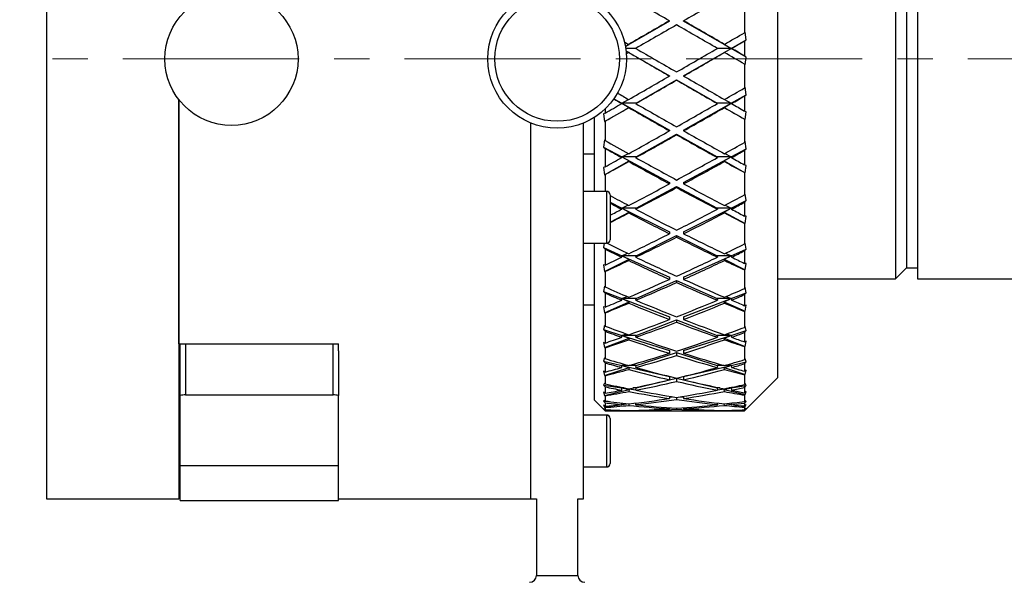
# Model space of a CAD drawing. Header units: inches. Extents: x 0.6 to 20.8, y 0.4 to 16.7.
# Tile 13 of 15: x 15.2 to 18, y 7.1 to 8.7. Entities that reach past the tile are written whole.
import ezdxf

# ---------------------------------------------------------------- set-up
doc = ezdxf.new("R2010")
doc.units = ezdxf.units.IN
doc.header["$MEASUREMENT"] = 0
doc.linetypes.add('CENTERX2', pattern=[0.8, 0.5, -0.1, 0.1, -0.1])
doc.layers.add('SLD-0', color=7, linetype='Continuous')

msp = doc.modelspace()

# ---------------------------------------------------------------- linework, layer by layer
at = {"color": 7, "linetype": 'Continuous', "lineweight": 25}
for p, q in [((15.3063, 9.8584), (15.3063, 7.3584)), ((17.3823, 9.4955), (17.3823, 7.7021)), ((17.7172, 9.2334), (17.7172, 7.9834)), ((17.7797, 9.2334), (17.7797, 7.9834)), ((17.7484, 9.2021), (17.7484, 8.0146)), ((17.2886, 8.7501), (17.2886, 8.683)), ((17.0755, 8.7155), (16.95, 8.6435)), ((17.0755, 8.7155), (17.0755, 8.7166)), ((17.1155, 8.7155), (17.1155, 8.7166)), ((17.2504, 8.6381), (17.1155, 8.7155)), ((17.2908, 8.6844), (17.2886, 8.683)), ((17.2933, 8.6628), (17.2908, 8.6844)), ((16.95, 8.6436), (16.9604, 8.6497)), ((16.9604, 8.6497), (16.9596, 8.6499)), ((17.2313, 8.6499), (17.2305, 8.6497)), ((17.2305, 8.6497), (17.2504, 8.6381)), ((17.2504, 8.6381), (17.2933, 8.6628)), ((17.2886, 8.6598), (17.2933, 8.6628)), ((17.2886, 8.6598), (17.2886, 8.6167)), ((16.9799, 8.6381), (16.9509, 8.6381)), ((16.9518, 8.6316), (17.0755, 8.5602)), ((16.9518, 8.6315), (16.9604, 8.6265)), ((16.9604, 8.6265), (16.9596, 8.6267)), ((17.1155, 8.5602), (17.2504, 8.6381)), ((17.2504, 8.6381), (17.211, 8.6381)), ((17.2305, 8.6265), (17.2504, 8.6381)), ((17.2313, 8.6267), (17.2305, 8.6265)), ((17.2504, 8.6381), (17.2514, 8.6383)), ((17.2933, 8.6135), (17.2504, 8.6381)), ((17.2933, 8.6135), (17.2886, 8.6167)), ((17.2886, 8.5935), (17.2886, 8.5261)), ((17.2886, 8.5935), (17.2908, 8.5919)), ((17.2908, 8.5919), (17.2933, 8.6135)), ((17.0755, 8.5602), (17.0755, 8.5598)), ((17.1155, 8.5602), (17.1155, 8.5598)), ((16.9805, 8.4824), (17.0955, 8.5487)), ((17.0955, 8.5487), (17.2104, 8.4824)), ((17.0955, 8.5487), (17.0955, 8.5482)), ((17.2504, 8.4824), (17.2933, 8.5067)), ((17.2908, 8.5279), (17.2886, 8.5261)), ((17.2886, 8.503), (17.2933, 8.5067)), ((17.2886, 8.503), (17.2886, 8.4602)), ((17.2933, 8.5067), (17.2908, 8.5279)), ((15.6813, 7.7983), (15.6813, 8.4934)), ((15.6813, 8.4934), (15.6813, 7.3584)), ((16.9175, 8.4954), (16.9405, 8.4824)), ((16.9396, 8.4815), (16.9405, 8.4824)), ((16.9405, 8.4824), (16.9593, 8.4932)), ((16.9805, 8.4824), (16.9405, 8.4824)), ((16.9405, 8.4824), (16.9604, 8.4708)), ((16.9405, 8.4824), (17.0755, 8.4062)), ((16.9796, 8.4815), (16.9805, 8.4824)), ((17.1155, 8.4062), (17.2504, 8.4824)), ((17.2504, 8.4824), (17.2104, 8.4824)), ((17.2104, 8.4824), (17.2114, 8.4815)), ((17.2305, 8.4708), (17.2504, 8.4824)), ((17.2316, 8.4932), (17.2504, 8.4824)), ((17.2504, 8.4824), (17.2514, 8.4815)), ((16.8923, 8.4544), (16.8882, 8.4523)), ((16.8882, 8.4523), (16.8908, 8.4307)), ((16.8908, 8.4307), (16.9604, 8.4708)), ((16.8923, 8.4661), (16.8923, 8.4544)), ((16.9604, 8.4708), (16.9596, 8.4701)), ((17.2313, 8.4701), (17.2305, 8.4708)), ((17.2305, 8.4708), (17.2908, 8.4361)), ((17.2933, 8.4577), (17.2886, 8.4602)), ((17.2908, 8.4361), (17.2933, 8.4577)), ((16.6813, 7.3584), (16.6813, 8.4264)), ((16.8313, 7.3584), (16.8313, 8.4264)), ((16.8623, 8.232), (16.8623, 8.4425)), ((16.8908, 8.4307), (16.8923, 8.4315)), ((16.8923, 8.4315), (16.8923, 8.3769)), ((17.2886, 8.4372), (17.2886, 8.3712)), ((17.2886, 8.4372), (17.2908, 8.4361)), ((16.9805, 8.3299), (17.0955, 8.3949)), ((17.0755, 8.4062), (17.0755, 8.4041)), ((17.0955, 8.3949), (17.2104, 8.3299)), ((17.0955, 8.3949), (17.0955, 8.3928)), ((17.1155, 8.4062), (17.1155, 8.4041)), ((16.8908, 8.3783), (16.8882, 8.3581)), ((16.8923, 8.3769), (16.8908, 8.3783)), ((17.2908, 8.3733), (17.2886, 8.3712)), ((17.2933, 8.353), (17.2908, 8.3733)), ((16.8313, 8.3391), (16.8623, 8.3391)), ((16.8882, 8.3581), (16.8923, 8.3543)), ((16.8882, 8.3581), (16.9405, 8.3299)), ((16.8923, 8.3543), (16.8923, 8.3018)), ((16.9405, 8.3299), (16.9585, 8.3397)), ((17.2325, 8.3397), (17.2504, 8.3299)), ((17.2504, 8.3299), (17.2933, 8.353)), ((17.2886, 8.3487), (17.2933, 8.353)), ((17.2886, 8.3487), (17.2886, 8.3073)), ((16.8908, 8.2792), (16.9604, 8.3185)), ((16.9396, 8.3279), (16.9405, 8.3299)), ((16.9805, 8.3299), (16.9405, 8.3299)), ((16.9405, 8.3299), (16.9604, 8.3185)), ((16.9405, 8.3299), (17.0755, 8.257)), ((16.9604, 8.3185), (16.9596, 8.3168)), ((16.9796, 8.3279), (16.9805, 8.3299)), ((17.1155, 8.257), (17.2504, 8.3299)), ((17.2504, 8.3299), (17.2104, 8.3299)), ((17.2104, 8.3299), (17.2114, 8.3279)), ((17.2305, 8.3185), (17.2504, 8.3299)), ((17.2313, 8.3168), (17.2305, 8.3185)), ((17.2305, 8.3185), (17.2908, 8.2844)), ((17.2504, 8.3299), (17.2514, 8.3279)), ((17.2933, 8.3057), (17.2886, 8.3073)), ((16.8923, 8.3018), (16.8882, 8.3003)), ((16.8882, 8.3003), (16.8908, 8.2792)), ((16.8908, 8.2792), (16.8923, 8.2797)), ((16.8923, 8.2797), (16.8923, 8.232)), ((17.2886, 8.2852), (17.2886, 8.2222)), ((17.2886, 8.2852), (17.2908, 8.2844)), ((17.2908, 8.2844), (17.2933, 8.3057)), ((17.0755, 8.257), (17.0755, 8.2535)), ((17.1155, 8.257), (17.1155, 8.2535)), ((16.8967, 8.232), (16.8313, 8.232)), ((16.8967, 8.232), (16.8967, 8.0848)), ((16.9805, 8.1842), (17.0955, 8.2462)), ((17.0955, 8.2462), (17.2104, 8.1842)), ((17.0955, 8.2462), (17.0955, 8.2427)), ((17.2908, 8.2245), (17.2886, 8.2222)), ((17.2933, 8.2057), (17.2908, 8.2245)), ((16.9065, 8.2222), (16.9065, 8.0946)), ((16.9065, 8.2012), (16.9405, 8.1842)), ((17.2504, 8.1842), (17.2933, 8.2057)), ((17.2886, 8.2008), (17.2933, 8.2057)), ((17.2886, 8.2008), (17.2886, 8.1618)), ((16.9065, 8.1443), (16.9604, 8.1733)), ((16.9396, 8.1812), (16.9405, 8.1842)), ((16.9405, 8.1842), (16.9575, 8.1928)), ((16.9805, 8.1842), (16.9405, 8.1842)), ((16.9405, 8.1842), (16.9604, 8.1733)), ((16.9405, 8.1842), (17.0755, 8.1166)), ((16.9604, 8.1733), (16.9596, 8.1708)), ((16.9796, 8.1812), (16.9805, 8.1842)), ((17.1155, 8.1166), (17.2504, 8.1842)), ((17.2504, 8.1842), (17.2104, 8.1842)), ((17.2104, 8.1842), (17.2114, 8.1812)), ((17.2305, 8.1733), (17.2504, 8.1842)), ((17.2313, 8.1708), (17.2305, 8.1733)), ((17.2305, 8.1733), (17.2908, 8.1408)), ((17.2334, 8.1928), (17.2504, 8.1842)), ((17.2504, 8.1842), (17.2514, 8.1812)), ((17.2933, 8.1611), (17.2886, 8.1618)), ((17.2886, 8.1411), (17.2886, 8.0826)), ((17.2886, 8.1411), (17.2908, 8.1408)), ((17.2908, 8.1408), (17.2933, 8.1611)), ((17.0755, 8.1166), (17.0755, 8.1116)), ((17.1155, 8.1166), (17.1155, 8.1116)), ((16.8313, 8.0848), (16.8967, 8.0848)), ((16.8623, 7.6384), (16.8623, 8.0848)), ((16.8901, 8.0848), (16.8882, 8.0725)), ((16.9805, 8.049), (17.0955, 8.1066)), ((17.0955, 8.1066), (17.2104, 8.049)), ((17.0955, 8.1066), (17.0955, 8.1016)), ((17.2908, 8.0851), (17.2886, 8.0826)), ((17.2933, 8.0682), (17.2908, 8.0851)), ((16.8882, 8.0725), (16.8923, 8.0679)), ((16.8882, 8.0725), (16.9405, 8.049)), ((16.8923, 8.0679), (16.8923, 8.0226)), ((16.9405, 8.049), (16.9564, 8.0562)), ((17.2345, 8.0562), (17.2504, 8.049)), ((17.2504, 8.049), (17.2933, 8.0682)), ((17.2886, 8.063), (17.2933, 8.0682)), ((17.2886, 8.063), (17.2886, 8.0273)), ((16.8908, 8.004), (16.9604, 8.0389)), ((16.9396, 8.045), (16.9405, 8.049)), ((16.9805, 8.049), (16.9405, 8.049)), ((16.9405, 8.049), (16.9604, 8.0389)), ((16.9405, 8.049), (17.0755, 7.9882)), ((16.9604, 8.0389), (16.9596, 8.0355)), ((16.9796, 8.045), (16.9805, 8.049)), ((17.1155, 7.9882), (17.2504, 8.049)), ((17.2504, 8.049), (17.2104, 8.049)), ((17.2104, 8.049), (17.2114, 8.045)), ((17.2305, 8.0389), (17.2504, 8.049)), ((17.2313, 8.0355), (17.2305, 8.0389)), ((17.2305, 8.0389), (17.2908, 8.0087)), ((17.2504, 8.049), (17.2514, 8.045)), ((17.2933, 8.0275), (17.2886, 8.0273)), ((17.2908, 8.0087), (17.2933, 8.0275)), ((16.8923, 8.0226), (16.8882, 8.0228)), ((16.8882, 8.0228), (16.8908, 8.004)), ((16.8908, 8.004), (16.8923, 8.0039)), ((16.8923, 8.0039), (16.8923, 7.9605)), ((17.2886, 8.0086), (17.2908, 8.0087)), ((17.2886, 8.0086), (17.2886, 7.956)), ((17.7172, 7.9834), (17.7484, 8.0146)), ((17.7484, 8.0146), (17.7797, 8.0146)), ((16.9805, 7.9275), (17.0955, 7.9792)), ((17.0755, 7.9882), (17.0755, 7.982)), ((17.0955, 7.9792), (17.2104, 7.9275)), ((17.0955, 7.9792), (17.0955, 7.973)), ((17.1155, 7.9882), (17.1155, 7.982)), ((17.3823, 7.9834), (17.7172, 7.9834)), ((17.7797, 7.9834), (18.1328, 7.9834)), ((16.8908, 7.9623), (16.8882, 7.9478)), ((16.8882, 7.9478), (16.8923, 7.9429)), ((16.8882, 7.9478), (16.9405, 7.9275)), ((16.8923, 7.9605), (16.8908, 7.9623)), ((16.8923, 7.9429), (16.8923, 7.9031)), ((17.2504, 7.9275), (17.2933, 7.9441)), ((17.2908, 7.9587), (17.2886, 7.956)), ((17.2886, 7.9386), (17.2933, 7.9441)), ((17.2933, 7.9441), (17.2908, 7.9587)), ((16.8908, 7.8871), (16.9604, 7.9184)), ((16.9396, 7.9227), (16.9405, 7.9275)), ((16.9405, 7.9275), (16.955, 7.9332)), ((16.9805, 7.9275), (16.9405, 7.9275)), ((16.9405, 7.9275), (17.0755, 7.8751)), ((16.9405, 7.9275), (16.9604, 7.9184)), ((16.9604, 7.9184), (16.9596, 7.9143)), ((16.9796, 7.9227), (16.9805, 7.9275)), ((17.1155, 7.8751), (17.2504, 7.9275)), ((17.2504, 7.9275), (17.2104, 7.9275)), ((17.2104, 7.9275), (17.2114, 7.9227)), ((17.2305, 7.9184), (17.2504, 7.9275)), ((17.2305, 7.9184), (17.2908, 7.8913)), ((17.2313, 7.9143), (17.2305, 7.9184)), ((17.2359, 7.9332), (17.2504, 7.9275)), ((17.2504, 7.9275), (17.2514, 7.9227)), ((17.2886, 7.9386), (17.2886, 7.9072)), ((16.8623, 7.9084), (16.8313, 7.9084)), ((16.8923, 7.9031), (16.8882, 7.904)), ((16.8882, 7.904), (16.8908, 7.8871)), ((16.8908, 7.8871), (16.8923, 7.8868)), ((16.8923, 7.8868), (16.8923, 7.8493)), ((17.2933, 7.9082), (17.2886, 7.9072)), ((17.2886, 7.8908), (17.2908, 7.8913)), ((17.2886, 7.8908), (17.2886, 7.8455)), ((17.2908, 7.8913), (17.2933, 7.9082)), ((16.9805, 7.8228), (17.0955, 7.8674)), ((17.0755, 7.8751), (17.0755, 7.8677)), ((17.0955, 7.8674), (17.2104, 7.8228)), ((17.0955, 7.8674), (17.0955, 7.86)), ((17.1155, 7.8751), (17.1155, 7.8677)), ((16.8882, 7.8393), (16.8923, 7.8343)), ((16.8882, 7.8393), (16.9405, 7.8228)), ((16.8923, 7.8493), (16.8908, 7.8512)), ((16.8923, 7.8343), (16.8923, 7.8008)), ((17.2504, 7.8228), (17.2933, 7.8363)), ((17.2908, 7.8482), (17.2886, 7.8455)), ((17.2886, 7.8307), (17.2933, 7.8363)), ((17.2886, 7.8307), (17.2886, 7.8043)), ((17.2933, 7.8363), (17.2908, 7.8482)), ((16.8908, 7.788), (16.9604, 7.815)), ((16.9396, 7.8173), (16.9405, 7.8228)), ((16.9405, 7.8228), (16.953, 7.8268)), ((16.9805, 7.8228), (16.9405, 7.8228)), ((16.9405, 7.8228), (17.0755, 7.7801)), ((16.9405, 7.8228), (16.9604, 7.815)), ((16.9604, 7.815), (16.9596, 7.8103)), ((16.9796, 7.8173), (16.9805, 7.8228)), ((17.1155, 7.7801), (17.2504, 7.8228)), ((17.2504, 7.8228), (17.2104, 7.8228)), ((17.2104, 7.8228), (17.2114, 7.8173)), ((17.2305, 7.815), (17.2504, 7.8228)), ((17.2305, 7.815), (17.2908, 7.7916)), ((17.2313, 7.8103), (17.2305, 7.815)), ((17.2379, 7.8268), (17.2504, 7.8228)), ((17.2504, 7.8228), (17.2514, 7.8173)), ((17.2933, 7.8062), (17.2886, 7.8043)), ((17.2908, 7.7916), (17.2933, 7.8062)), ((15.6813, 7.7983), (16.1353, 7.7983)), ((15.6853, 7.6522), (15.6853, 7.7983)), ((15.7003, 7.7983), (15.7003, 7.6534)), ((16.1203, 7.6534), (16.1203, 7.7983)), ((16.1353, 7.7788), (16.1353, 7.7983)), ((16.1353, 7.7788), (16.1353, 7.6522)), ((16.8923, 7.8008), (16.8882, 7.8025)), ((16.8882, 7.8025), (16.8908, 7.788)), ((16.8908, 7.788), (16.8923, 7.7873)), ((16.8923, 7.7873), (16.8923, 7.7568)), ((17.0755, 7.7801), (17.0755, 7.7717)), ((17.1155, 7.7801), (17.1155, 7.7717)), ((17.2886, 7.7907), (17.2908, 7.7916)), ((17.2886, 7.7907), (17.2886, 7.7538)), ((16.8908, 7.7587), (16.8882, 7.7498)), ((16.8882, 7.7498), (16.8923, 7.7448)), ((16.8882, 7.7498), (16.9405, 7.7374)), ((16.8923, 7.7568), (16.8908, 7.7587)), ((16.9805, 7.7374), (17.0955, 7.7738)), ((17.0955, 7.7738), (17.2104, 7.7374)), ((17.0955, 7.7738), (17.0955, 7.7655)), ((17.2504, 7.7374), (17.2933, 7.7476)), ((17.2908, 7.7565), (17.2886, 7.7538)), ((17.2886, 7.7419), (17.2933, 7.7476)), ((17.2933, 7.7476), (17.2908, 7.7565)), ((16.8923, 7.7185), (16.8882, 7.7209)), ((16.8882, 7.7209), (16.8908, 7.7091)), ((16.8908, 7.7091), (16.9604, 7.7311)), ((16.8923, 7.7448), (16.8923, 7.7185)), ((16.9396, 7.7313), (16.9405, 7.7374)), ((16.9405, 7.7374), (16.95, 7.7397)), ((16.958, 7.7374), (16.9405, 7.7374)), ((16.9405, 7.7374), (17.0755, 7.7055)), ((16.9405, 7.7374), (16.9604, 7.7311)), ((16.9604, 7.7311), (16.9596, 7.7258)), ((16.9805, 7.7374), (16.9612, 7.7374)), ((16.9796, 7.7313), (16.9805, 7.7374)), ((17.1155, 7.7055), (17.2504, 7.7374)), ((17.2297, 7.7374), (17.2104, 7.7374)), ((17.2104, 7.7374), (17.2114, 7.7313)), ((17.2305, 7.7311), (17.2504, 7.7374)), ((17.2305, 7.7311), (17.2908, 7.712)), ((17.2313, 7.7258), (17.2305, 7.7311)), ((17.2504, 7.7374), (17.233, 7.7374)), ((17.2409, 7.7397), (17.2504, 7.7374)), ((17.2504, 7.7374), (17.2514, 7.7313)), ((17.2886, 7.7419), (17.2886, 7.7212)), ((17.2933, 7.7239), (17.2886, 7.7212)), ((17.2908, 7.712), (17.2933, 7.7239)), ((16.8908, 7.7091), (16.8923, 7.7081)), ((16.8923, 7.7081), (16.8923, 7.6853)), ((16.9805, 7.6735), (17.0955, 7.7007)), ((17.0755, 7.7055), (17.0755, 7.6964)), ((17.0955, 7.7007), (17.2104, 7.6735)), ((17.0955, 7.7007), (17.0955, 7.6917)), ((17.1155, 7.7055), (17.1155, 7.6964)), ((17.2886, 7.7107), (17.2908, 7.712)), ((17.2886, 7.7107), (17.2886, 7.683)), ((17.2927, 7.6125), (17.3823, 7.7021)), ((16.8908, 7.6871), (16.8882, 7.6814)), ((16.8882, 7.6814), (16.8923, 7.6766)), ((16.8882, 7.6814), (16.9405, 7.6735)), ((16.8923, 7.6853), (16.8908, 7.6871)), ((16.8908, 7.6523), (16.9604, 7.6688)), ((16.8923, 7.6766), (16.8923, 7.6581)), ((16.9396, 7.667), (16.9405, 7.6735)), ((16.9405, 7.6735), (16.9442, 7.6741)), ((16.947, 7.6735), (16.9405, 7.6735)), ((16.9405, 7.6735), (16.9797, 7.6676)), ((16.9405, 7.6735), (16.9604, 7.6688)), ((16.9604, 7.6688), (16.9596, 7.6631)), ((16.9805, 7.6735), (16.9722, 7.6735)), ((16.9796, 7.667), (16.9805, 7.6735)), ((17.2188, 7.6735), (17.2104, 7.6735)), ((17.2104, 7.6735), (17.2114, 7.667)), ((17.2113, 7.6676), (17.2504, 7.6735)), ((17.2305, 7.6688), (17.2504, 7.6735)), ((17.2305, 7.6688), (17.2908, 7.6545)), ((17.2313, 7.6631), (17.2305, 7.6688)), ((17.2504, 7.6735), (17.2439, 7.6735)), ((17.2467, 7.6741), (17.2504, 7.6735)), ((17.2504, 7.6735), (17.2933, 7.68)), ((17.2504, 7.6735), (17.2514, 7.667)), ((17.2908, 7.6857), (17.2886, 7.683)), ((17.2886, 7.6745), (17.2933, 7.68)), ((17.2886, 7.6745), (17.2886, 7.6599)), ((17.2933, 7.6634), (17.2886, 7.6599)), ((17.2933, 7.68), (17.2908, 7.6857)), ((17.2908, 7.6545), (17.2933, 7.6634)), ((15.6853, 7.4534), (15.6853, 7.6522)), ((15.7003, 7.6534), (16.1203, 7.6534)), ((16.1353, 7.4534), (16.1353, 7.6522)), ((16.8623, 7.6384), (16.8887, 7.612)), ((16.8923, 7.6581), (16.8882, 7.6611)), ((16.8882, 7.6611), (16.8908, 7.6523)), ((16.8908, 7.6382), (16.8882, 7.6359)), ((16.8882, 7.6359), (16.8923, 7.6313)), ((16.8882, 7.6359), (16.9039, 7.6349)), ((16.8908, 7.6523), (16.8923, 7.6511)), ((16.8923, 7.6365), (16.8908, 7.6382)), ((16.8923, 7.6511), (16.8923, 7.6365)), ((17.0755, 7.6497), (17.0755, 7.6434)), ((17.0755, 7.647), (17.0841, 7.6483)), ((17.0955, 7.6465), (17.0955, 7.6405)), ((17.1068, 7.6483), (17.1155, 7.647)), ((17.1155, 7.6497), (17.1155, 7.6434)), ((17.287, 7.6349), (17.2933, 7.6353)), ((17.2886, 7.6528), (17.2908, 7.6545)), ((17.2886, 7.6528), (17.2886, 7.6351)), ((17.2908, 7.6376), (17.2886, 7.6351)), ((17.2886, 7.63), (17.2933, 7.6353)), ((17.2933, 7.6353), (17.2908, 7.6376)), ((16.8923, 7.6211), (16.8882, 7.6247)), ((16.8882, 7.6247), (16.8908, 7.619)), ((16.8908, 7.6132), (16.8882, 7.6143)), ((16.8882, 7.6143), (16.8923, 7.61)), ((16.8923, 7.6084), (16.8887, 7.612)), ((16.8908, 7.619), (16.9262, 7.6244)), ((16.8908, 7.619), (16.8923, 7.6177)), ((16.8923, 7.6116), (16.8908, 7.6132)), ((16.8923, 7.6313), (16.8923, 7.6211)), ((16.8923, 7.6177), (16.8923, 7.6116)), ((16.8923, 7.61), (16.8923, 7.6084)), ((16.928, 7.6084), (16.9913, 7.6084)), ((16.9396, 7.6258), (16.9402, 7.6303)), ((16.9396, 7.6088), (16.9397, 7.6098)), ((16.9397, 7.6264), (16.9542, 7.6286)), ((16.9602, 7.6281), (16.9596, 7.6237)), ((16.9597, 7.6092), (16.9596, 7.6085)), ((16.9785, 7.6302), (16.9802, 7.6301)), ((16.9796, 7.6258), (16.9802, 7.6304)), ((16.9796, 7.6088), (16.9797, 7.6098)), ((17.0313, 7.6084), (17.1597, 7.6084)), ((17.0755, 7.617), (17.0755, 7.6142)), ((17.0955, 7.6156), (17.0955, 7.6131)), ((17.1155, 7.617), (17.1155, 7.6142)), ((17.1997, 7.6084), (17.2629, 7.6084)), ((17.2107, 7.6304), (17.2114, 7.6258)), ((17.2108, 7.6301), (17.2124, 7.6302)), ((17.2112, 7.6098), (17.2114, 7.6088)), ((17.2313, 7.6237), (17.2307, 7.6281)), ((17.2313, 7.6085), (17.2313, 7.6092)), ((17.2367, 7.6286), (17.2513, 7.6264)), ((17.2507, 7.6303), (17.2514, 7.6258)), ((17.2512, 7.6098), (17.2514, 7.6088)), ((17.2647, 7.6244), (17.2908, 7.6204)), ((17.2886, 7.63), (17.2886, 7.622)), ((17.2933, 7.6261), (17.2886, 7.622)), ((17.2886, 7.6185), (17.2908, 7.6204)), ((17.2886, 7.6185), (17.2886, 7.6112)), ((17.2886, 7.6097), (17.2933, 7.6146)), ((17.2908, 7.6135), (17.2886, 7.6112)), ((17.2933, 7.6131), (17.2886, 7.6084)), ((17.2886, 7.6097), (17.2886, 7.6084)), ((17.2908, 7.6204), (17.2933, 7.6261)), ((17.2933, 7.6146), (17.2908, 7.6135)), ((17.2927, 7.6125), (17.2933, 7.6131)), ((16.8967, 7.5963), (16.8313, 7.5963)), ((16.8967, 7.5961), (16.8313, 7.5961)), ((16.8967, 7.5963), (16.8967, 7.5961)), ((16.8967, 7.5961), (16.8967, 7.5745)), ((16.9065, 7.5865), (16.9065, 7.5862)), ((16.9065, 7.5862), (16.9065, 7.5676)), ((16.8967, 7.5745), (16.8967, 7.4488)), ((16.9065, 7.5676), (16.9065, 7.4587)), ((15.6853, 7.4534), (16.1353, 7.4534)), ((15.6853, 7.3534), (15.6853, 7.4534)), ((16.1353, 7.3534), (16.1353, 7.4534)), ((16.8313, 7.4488), (16.8967, 7.4488)), ((15.3063, 7.3584), (15.6813, 7.3584)), ((16.1353, 7.3584), (16.6813, 7.3584)), ((16.6813, 7.3584), (16.6973, 7.3584)), ((16.6973, 7.3584), (16.6973, 7.1407)), ((16.8154, 7.1407), (16.8154, 7.3584)), ((16.8154, 7.3584), (16.8313, 7.3584)), ((15.6853, 7.3534), (16.1353, 7.3534)), ((16.6973, 7.1407), (16.7649, 7.1407)), ((16.7649, 7.1407), (16.8154, 7.1407))]:
    msp.add_line(p, q, dxfattribs=at)
for centre, radius in [((15.8313, 8.6084), 0.189), ((16.7563, 8.6084), 0.1969), ((16.7563, 8.6084), 0.1772)]:
    msp.add_circle(centre, radius, dxfattribs=at)
for centre, radius, start, end in [((16.8967, 8.2222), 0.00984, 0, 90), ((16.8967, 8.0946), 0.00984, 270, 0), ((15.7003, 7.5534), 0.1, 90, 98.6269), ((16.1203, 7.5534), 0.1, 81.3731, 90), ((16.8967, 7.5865), 0.00984, 0, 90), ((16.8967, 7.5862), 0.00984, 0, 90), ((16.8967, 7.4587), 0.00984, 270, 360), ((16.6776, 7.1407), 0.0197, 270, 0), ((16.8351, 7.1407), 0.0197, 180, 270)]:
    msp.add_arc(centre, radius, start, end, dxfattribs=at)
for centre, major_axis, ratio, start_param, end_param in [((17.0755, 8.6084), (1.7314, -0.9967), 0.046971, 1.597829, 1.664785), ((17.1155, 8.6084), (1.7314, 0.9967), 0.046971, 1.476807, 1.543764), ((17.0755, 8.6084), (1.7314, 0.9967), 0.046971, 1.543764, 1.610721), ((17.1155, 8.6084), (1.7314, 0.9967), 0.046971, 1.555311, 1.622304), ((17.0755, 8.6084), (1.7314, -0.9967), 0.046971, 1.519289, 1.586281), ((17.1155, 8.6084), (1.7314, -0.9967), 0.046971, 1.530872, 1.597829), ((17.0755, 8.6084), (1.7319, 0.9993), 0.021059, 4.790361, 4.823599), ((17.1155, 8.6084), (1.7319, -0.9993), 0.021059, 4.627159, 4.634417), ((17.1155, 8.6084), (1.7319, 0.9993), 0.021059, 4.778778, 4.800359), ((17.1155, 8.6084), (1.7314, 0.9967), 0.046971, 1.633887, 1.637893), ((17.0755, 8.6084), (1.7319, -0.9993), 0.021059, 4.657583, 4.72454), ((17.1155, 8.6084), (1.7319, -0.9993), 0.021059, 4.646, 4.712992), ((17.0755, 8.6084), (1.7319, 0.9993), 0.021059, 4.711786, 4.778778), ((17.1155, 8.6084), (1.7319, 0.9993), 0.021059, 4.700238, 4.767195), ((17.0755, 8.6084), (1.7314, -0.9967), 0.046971, 1.474468, 1.507706), ((17.1155, 8.6084), (1.7314, -0.9967), 0.046971, 1.497708, 1.519289), ((17.0755, 8.6084), (1.7319, 0.9993), 0.021059, 4.633282, 4.700238), ((17.1155, 8.6084), (1.7319, -0.9993), 0.021059, 4.72454, 4.791496), ((17.1155, 8.6084), (1.7319, 0.9993), 0.021059, 4.621699, 4.688691), ((17.0755, 8.6084), (1.7319, -0.9993), 0.021059, 4.736087, 4.803079), ((17.1155, 8.6084), (1.7298, -0.988), 0.089151, 4.654633, 4.673144), ((17.0755, 8.6084), (1.7298, 0.988), 0.089151, 4.751634, 4.784872), ((17.1155, 8.6084), (1.7298, 0.988), 0.089151, 4.740051, 4.761632), ((17.0755, 8.6084), (1.7319, 0.9993), 0.021059, 4.594313, 4.621699), ((17.0755, 8.6084), (1.7298, -0.988), 0.089151, 4.67162, 4.684727), ((17.1155, 8.6084), (1.7298, -0.988), 0.089151, 4.684727, 4.75172), ((17.0755, 8.6084), (1.7298, 0.988), 0.089151, 4.673058, 4.740051), ((17.1155, 8.6084), (1.7319, -0.9993), 0.021059, 4.803079, 4.824661), ((17.1155, 8.6084), (1.7319, 0.9993), 0.021059, 4.571058, 4.610116), ((17.0755, 8.6084), (1.7298, -0.988), 0.089151, 4.69631, 4.763267), ((17.1155, 8.6084), (1.7298, 0.988), 0.089151, 4.661511, 4.728468), ((17.0755, 8.6084), (1.7319, -0.9993), 0.021059, 4.814662, 4.8479), ((17.0755, 8.6084), (1.7298, 0.988), 0.089151, 4.594554, 4.661511), ((17.1155, 8.6084), (1.7298, 0.988), 0.089151, 4.582971, 4.649964), ((17.0755, 8.6084), (1.7298, -0.988), 0.089151, 4.774814, 4.841807), ((17.1155, 8.6084), (1.7298, -0.988), 0.089151, 4.763267, 4.830224), ((17.1155, 8.6084), (1.7254, -0.9624), 0.15748, 4.670821, 4.709879), ((17.0755, 8.6084), (1.7254, 0.9624), 0.15748, 4.714899, 4.748137), ((17.0755, 8.6084), (1.7254, -0.9624), 0.15748, 4.694076, 4.721462), ((17.1155, 8.6084), (1.7254, 0.9624), 0.15748, 4.703316, 4.724897), ((17.0755, 8.6084), (1.7298, 0.988), 0.089151, 4.555586, 4.582971), ((17.1155, 8.6084), (1.7298, 0.988), 0.089151, 4.532331, 4.571388), ((17.0755, 8.6084), (1.7254, -0.9624), 0.15748, 4.733045, 4.800002), ((17.1155, 8.6084), (1.7254, -0.9624), 0.15748, 4.721462, 4.788454), ((17.0755, 8.6084), (1.7254, 0.9624), 0.15748, 4.636324, 4.703316), ((17.1155, 8.6084), (1.7254, 0.9624), 0.15748, 4.624776, 4.691733), ((17.0755, 8.6084), (1.7298, -0.988), 0.089151, 4.85339, 4.886627), ((17.1155, 8.6084), (1.7298, -0.988), 0.089151, 4.841807, 4.863388), ((17.0755, 8.6084), (1.7254, 0.9624), 0.15748, 4.557819, 4.624776), ((17.1155, 8.6084), (1.7254, -0.9624), 0.15748, 4.800002, 4.866958), ((17.1155, 8.6084), (1.7254, 0.9624), 0.15748, 4.546236, 4.613229), ((17.0755, 8.6084), (1.7254, -0.9624), 0.15748, 4.811549, 4.878541), ((17.1155, 8.6084), (1.7195, -0.9213), 0.226103, 4.712033, 4.742829), ((17.0755, 8.6084), (1.7195, -0.9213), 0.226103, 4.735266, 4.754412), ((17.0755, 8.6084), (1.7195, 0.9213), 0.226103, 4.681949, 4.715186), ((17.1155, 8.6084), (1.7195, 0.9213), 0.226103, 4.670366, 4.691947), ((17.0755, 8.6084), (1.7254, 0.9624), 0.15748, 4.52709, 4.546236), ((17.1155, 8.6084), (1.7254, 0.9624), 0.15748, 4.503857, 4.534654), ((17.0755, 8.6084), (1.7195, -0.9213), 0.226103, 4.765995, 4.832952), ((17.1155, 8.6084), (1.7195, -0.9213), 0.226103, 4.754412, 4.821405), ((17.0755, 8.6084), (1.7195, 0.9213), 0.226103, 4.603373, 4.670366), ((17.1155, 8.6084), (1.7195, 0.9213), 0.226103, 4.591826, 4.658783), ((17.0755, 8.6084), (1.7254, -0.9624), 0.15748, 4.890124, 4.923362), ((17.1155, 8.6084), (1.7254, -0.9624), 0.15748, 4.878541, 4.900123), ((17.0755, 8.6084), (1.7195, 0.9213), 0.226103, 4.524869, 4.591826), ((17.1155, 8.6084), (1.7195, -0.9213), 0.226103, 4.832952, 4.899909), ((17.1155, 8.6084), (1.7133, -0.8631), 0.294824, 4.733889, 4.769706), ((17.1155, 8.6084), (1.7195, 0.9213), 0.226103, 4.513286, 4.580279), ((17.0755, 8.6084), (1.7195, -0.9213), 0.226103, 4.844499, 4.911492), ((17.0755, 8.6084), (1.7133, 0.8631), 0.294824, 4.655072, 4.688309), ((17.0755, 8.6084), (1.7133, -0.8631), 0.294824, 4.753904, 4.781289), ((17.1155, 8.6084), (1.7133, 0.8631), 0.294824, 4.643489, 4.66507), ((17.0755, 8.6084), (1.7195, 0.9213), 0.226103, 4.485901, 4.513286), ((17.1155, 8.6084), (1.7195, 0.9213), 0.226103, 4.462646, 4.501703), ((17.0755, 8.6084), (1.7133, -0.8631), 0.294824, 4.792872, 4.859829), ((17.1155, 8.6084), (1.7133, -0.8631), 0.294824, 4.781289, 4.848282), ((17.0755, 8.6084), (1.7133, 0.8631), 0.294824, 4.576496, 4.643489), ((17.1155, 8.6084), (1.7133, 0.8631), 0.294824, 4.564949, 4.631906), ((17.0755, 8.6084), (1.7195, -0.9213), 0.226103, 4.923075, 4.956313), ((17.1155, 8.6084), (1.7195, -0.9213), 0.226103, 4.911492, 4.933073), ((17.0755, 8.6084), (1.7133, 0.8631), 0.294824, 4.497992, 4.564949), ((17.1155, 8.6084), (1.7133, 0.8631), 0.294824, 4.486409, 4.553402), ((17.0755, 8.6084), (1.7133, -0.8631), 0.294824, 4.871376, 4.938369), ((17.1155, 8.6084), (1.7133, -0.8631), 0.294824, 4.859829, 4.926786), ((17.1155, 8.6084), (1.7085, -0.7845), 0.362958, 4.748357, 4.787414), ((17.0755, 8.6084), (1.7085, -0.7845), 0.362958, 4.771612, 4.798997), ((17.0755, 8.6084), (1.7085, 0.7845), 0.362958, 4.637364, 4.670601), ((17.0755, 8.6084), (1.7133, 0.8631), 0.294824, 4.459024, 4.486409), ((17.1155, 8.6084), (1.7085, -0.7845), 0.362958, 4.798997, 4.86599), ((17.0755, 8.6084), (1.7085, 0.7845), 0.362958, 4.558788, 4.625781), ((17.1155, 8.6084), (1.7085, 0.7845), 0.362958, 4.625781, 4.647362), ((17.1155, 8.6084), (1.7133, -0.8631), 0.294824, 4.938369, 4.95995), ((17.1155, 8.6084), (1.7133, 0.8631), 0.294824, 4.435769, 4.474826), ((17.0755, 8.6084), (1.7085, -0.7845), 0.362958, 4.81058, 4.877537), ((17.1155, 8.6084), (1.7085, 0.7845), 0.362958, 4.547241, 4.614198), ((17.0755, 8.6084), (1.7133, -0.8631), 0.294824, 4.949952, 4.983189), ((17.0755, 8.6084), (1.7085, 0.7845), 0.362958, 4.480284, 4.547241), ((17.1155, 8.6084), (1.7085, 0.7845), 0.362958, 4.468701, 4.535694), ((17.0755, 8.6084), (1.7085, -0.7845), 0.362958, 4.889084, 4.956077), ((17.1155, 8.6084), (1.7085, -0.7845), 0.362958, 4.877537, 4.944494), ((17.1155, 8.6084), (1.7072, -0.681), 0.428922, 4.752663, 4.79172), ((17.0755, 8.6084), (1.7072, -0.681), 0.428922, 4.775918, 4.803303), ((17.0755, 8.6084), (1.7072, 0.681), 0.428922, 4.633058, 4.666295), ((17.1155, 8.6084), (1.7072, 0.681), 0.428922, 4.621475, 4.643056), ((17.0755, 8.6084), (1.7085, 0.7845), 0.362958, 4.441316, 4.468701), ((17.1155, 8.6084), (1.7085, 0.7845), 0.362958, 4.418061, 4.457118), ((17.0755, 8.6084), (1.7072, -0.681), 0.428922, 4.814886, 4.881843), ((17.1155, 8.6084), (1.7072, -0.681), 0.428922, 4.803303, 4.870296), ((17.0755, 8.6084), (1.7072, 0.681), 0.428922, 4.554482, 4.621475), ((17.1155, 8.6084), (1.7072, 0.681), 0.428922, 4.542935, 4.609892), ((17.0755, 8.6084), (1.7085, -0.7845), 0.362958, 4.96766, 5.000898), ((17.1155, 8.6084), (1.7085, -0.7845), 0.362958, 4.956077, 4.977658), ((17.1155, 8.6084), (1.7113, -0.546), 0.489571, 4.738149, 4.777206), ((17.0755, 8.6084), (1.7072, 0.681), 0.428922, 4.475978, 4.542935), ((17.1155, 8.6084), (1.7072, 0.681), 0.428922, 4.464395, 4.531388), ((17.0755, 8.6084), (1.7072, -0.681), 0.428922, 4.89339, 4.960383), ((17.1155, 8.6084), (1.7072, -0.681), 0.428922, 4.881843, 4.9488), ((17.0755, 8.6084), (1.7113, 0.546), 0.489571, 4.647572, 4.680809), ((17.0755, 8.6084), (1.7113, -0.546), 0.489571, 4.761404, 4.788789), ((17.0755, 8.6084), (1.7072, 0.681), 0.428922, 4.43701, 4.464395), ((17.1155, 8.6084), (1.7072, 0.681), 0.428922, 4.413755, 4.452812), ((17.0755, 8.6084), (1.7113, -0.546), 0.489571, 4.800372, 4.867329), ((17.1155, 8.6084), (1.7113, -0.546), 0.489571, 4.788789, 4.855782), ((17.0755, 8.6084), (1.7113, 0.546), 0.489571, 4.568996, 4.635989), ((17.1155, 8.6084), (1.7113, 0.546), 0.489571, 4.557449, 4.624406), ((17.0755, 8.6084), (1.7072, -0.681), 0.428922, 4.971966, 5.005203), ((17.1155, 8.6084), (1.7113, 0.546), 0.489571, 4.635989, 4.65757), ((17.1155, 8.6084), (1.7072, -0.681), 0.428922, 4.960383, 4.981964), ((17.0755, 8.6084), (1.7113, 0.546), 0.489571, 4.490492, 4.557449), ((17.1155, 8.6084), (1.7113, 0.546), 0.489571, 4.478909, 4.545902), ((17.0755, 8.6084), (1.7113, -0.546), 0.489571, 4.878876, 4.945869), ((17.1155, 8.6084), (1.7113, -0.546), 0.489571, 4.867329, 4.934286), ((17.1155, 8.6084), (1.7203, -0.3726), 0.539415, 4.699518, 4.738576), ((17.0755, 8.6084), (1.7203, -0.3726), 0.539415, 4.722773, 4.750159), ((17.0755, 8.6084), (1.7113, 0.546), 0.489571, 4.451524, 4.478909), ((17.1155, 8.6084), (1.7113, 0.546), 0.489571, 4.428269, 4.467326), ((17.0755, 8.6084), (1.7203, -0.3726), 0.539415, 4.761742, 4.828699), ((17.1155, 8.6084), (1.7203, -0.3726), 0.539415, 4.750159, 4.817151), ((17.0755, 8.6084), (1.7203, 0.3726), 0.539415, 4.607627, 4.674619), ((17.1155, 8.6084), (1.7203, 0.3726), 0.539415, 4.596079, 4.663036), ((17.0755, 8.6084), (1.7203, 0.3726), 0.539415, 4.686202, 4.71944), ((17.0755, 8.6084), (1.7113, -0.546), 0.489571, 4.957452, 4.99069), ((17.1155, 8.6084), (1.7203, 0.3726), 0.539415, 4.674619, 4.6962), ((17.1155, 8.6084), (1.7113, -0.546), 0.489571, 4.945869, 4.96745), ((17.1155, 8.6084), (1.7296, -0.1607), 0.570645, 4.636187, 4.675244), ((17.0755, 8.6084), (1.7203, 0.3726), 0.539415, 4.529123, 4.596079), ((17.1155, 8.6084), (1.7203, 0.3726), 0.539415, 4.51754, 4.584532), ((17.0755, 8.6084), (1.7203, -0.3726), 0.539415, 4.840246, 4.907238), ((17.1155, 8.6084), (1.7203, -0.3726), 0.539415, 4.828699, 4.895655), ((17.0755, 8.6084), (1.7296, 0.1607), 0.570645, 4.749534, 4.782771), ((17.0755, 8.6084), (1.7296, -0.1607), 0.570645, 4.659442, 4.686827), ((17.0755, 8.6084), (1.7203, 0.3726), 0.539415, 4.490154, 4.51754), ((17.1155, 8.6084), (1.7203, 0.3726), 0.539415, 4.466899, 4.505957), ((17.1155, 8.6084), (1.7315, 0.0728), 0.575988, 4.559008, 4.598065), ((17.0755, 8.6084), (1.7315, 0.0728), 0.575988, 4.582263, 4.609648), ((17.0755, 8.6084), (1.7296, 0.1607), 0.570645, 4.553486, 4.580871), ((17.1155, 8.6084), (1.7296, 0.1607), 0.570645, 4.539347, 4.569288), ((17.0755, 8.6084), (1.7296, -0.1607), 0.570645, 4.69841, 4.765367), ((17.0755, 8.6084), (1.7296, 0.1607), 0.570645, 4.592454, 4.659411), ((17.0755, 8.6084), (1.7315, 0.0728), 0.575988, 4.621231, 4.651118), ((17.1155, 8.6084), (1.7296, -0.1607), 0.570645, 4.686827, 4.75382), ((17.1155, 8.6084), (1.7296, 0.1607), 0.570645, 4.580871, 4.647864), ((17.1155, 8.6084), (1.7315, 0.0728), 0.575988, 4.609648, 4.639557), ((17.0755, 8.6084), (1.7296, 0.1607), 0.570645, 4.670958, 4.737951), ((17.0755, 8.6084), (1.7296, -0.1607), 0.570645, 4.776914, 4.843907), ((17.1155, 8.6084), (1.7296, 0.1607), 0.570645, 4.659411, 4.726368), ((17.1155, 8.6084), (1.7296, -0.1607), 0.570645, 4.765367, 4.832324), ((17.0755, 8.6084), (1.7315, -0.0728), 0.575988, 4.785221, 4.81513), ((17.1155, 8.6084), (1.7315, -0.0728), 0.575988, 4.77366, 4.803547), ((17.0755, 8.6084), (1.7203, -0.3726), 0.539415, 4.918821, 4.952059), ((17.0755, 8.6084), (1.7315, -0.0728), 0.575988, 4.826713, 4.85995), ((17.0755, 8.6084), (1.7296, -0.1607), 0.570645, 4.85549, 4.885431), ((17.1155, 8.6084), (1.7296, 0.1607), 0.570645, 4.737951, 4.759532), ((17.1155, 8.6084), (1.7203, -0.3726), 0.539415, 4.907238, 4.92882), ((17.1155, 8.6084), (1.7315, -0.0728), 0.575988, 4.81513, 4.836711), ((17.1155, 8.6084), (1.7296, -0.1607), 0.570645, 4.843907, 4.865488)]:
    msp.add_ellipse(centre, major_axis=major_axis, ratio=ratio, start_param=start_param, end_param=end_param, dxfattribs=at)
msp.add_open_spline([(16.8908, 7.8512), (16.8903, 7.8492), (16.8894, 7.8452), (16.8886, 7.8413), (16.8882, 7.8393)], degree=3, knots=[0, 0, 0, 0, 0.499972, 1, 1, 1, 1], dxfattribs=at)
at = {"layer": 'SLD-0', "color": 7, "linetype": 'CENTERX2', "lineweight": 18}
msp.add_line((20.8231, 8.6084), (15.2297, 8.6084), dxfattribs=at)

doc.saveas('drawing.dxf')
